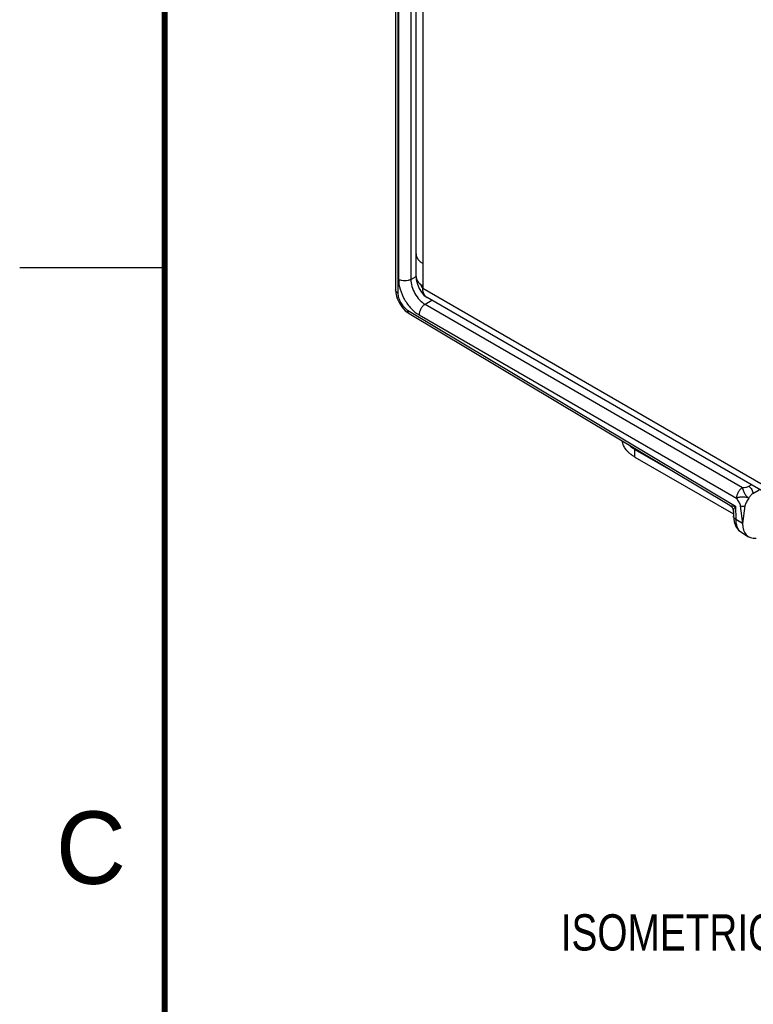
# Model space of a CAD drawing. Header units: inches. Extents: x 0 to 22, y 0 to 17.
# Tile 9 of 33: x 0 to 2.5, y 10.2 to 13.6. Entities that reach past the tile are written whole.
import ezdxf

# ---------------------------------------------------------------- set-up
doc = ezdxf.new("R2010")
doc.units = ezdxf.units.IN
doc.header["$LTSCALE"] = 1.21
doc.header["$MEASUREMENT"] = 0
doc.layers.get('0').update_dxf_attribs({"linetype": 'CONTINUOUS'})
for name, color, linetype in [('03___PRT_ALL_CURVES', 7, 'CONTINUOUS'), ('DETAIL', 7, 'CONTINUOUS'), ('FEATURES', 7, 'CONTINUOUS')]:
    doc.layers.add(name, color=color, linetype=linetype)
doc.styles.get("Standard").update_dxf_attribs({"font": 'txt', "width": 0.8})
doc.styles.add('TEXTSTYLE_2', font='txt')

msp = doc.modelspace()

# ---------------------------------------------------------------- linework, layer by layer
at = {"color": 7, "linetype": 'CONTINUOUS'}
for p, q in [((1.2966, 15.0495), (1.2966, 12.6731)), ((1.3045, 15.0384), (1.3045, 12.6621)), ((1.3068, 14.9884), (1.3068, 12.7095)), ((1.3491, 14.9883), (1.3491, 12.7094)), ((1.3491, 12.7094), (1.367, 12.7199)), ((1.2966, 12.6732), (1.2974, 12.6625)), ((1.3984, 12.6235), (1.4216, 12.6372)), ((1.33, 12.6014), (1.3431, 12.5915)), ((1.3379, 12.6037), (2.4691, 11.9278)), ((1.3984, 12.6235), (2.4932, 11.9914)), ((1.3431, 12.5915), (2.4494, 11.9305)), ((1.3775, 12.587), (2.4723, 11.9549)), ((2.5147, 11.9959), (2.5234, 12.001)), ((2.529, 11.9715), (2.5505, 11.9841)), ((2.4691, 11.9278), (2.4697, 11.8819)), ((2.4854, 11.9282), (2.4933, 11.8678)), ((2.5013, 11.9282), (2.4933, 11.8678)), ((2.4616, 11.9094), (2.4618, 11.8925)), ((2.4618, 11.8925), (2.4618, 11.8925)), ((2.4933, 11.8678), (2.4697, 11.8819)), ((2.4904, 11.8361), (2.5138, 11.8221))]:
    msp.add_line(p, q, dxfattribs=at)
at = {"color": 3, "linetype": 'CONTINUOUS'}
for p, q in [((1.367, 12.7197), (1.367, 14.9511)), ((1.3905, 14.9266), (1.3905, 12.6788)), ((1.3728, 12.78), (1.376, 12.776)), ((1.3832, 12.6918), (1.3836, 12.6916)), ((1.3905, 12.6788), (2.7863, 11.8729)), ((1.3934, 12.6611), (1.3922, 12.665)), ((2.7449, 11.8731), (1.405, 12.6468))]:
    msp.add_line(p, q, dxfattribs=at)
at = {"color": 2, "linetype": 'CONTINUOUS'}
msp.add_line((0, 12.75), (0.5, 12.75), dxfattribs=at)
at = {"color": 7, "linetype": 'CONTINUOUS', "const_width": 0.02}
msp.add_lwpolyline([(0.5, 16.5), (0.5, 0.5)], dxfattribs=at)
at = {"color": 3, "linetype": 'CONTINUOUS'}
for points in [[(1.367, 12.7198), (1.3679, 12.7089), (1.3718, 12.6933), (1.378, 12.6782)], [(1.378, 12.6782), (1.3857, 12.6651), (1.3944, 12.6549), (1.4049, 12.6468)]]:
    msp.add_lwpolyline(points, dxfattribs=at)
at = {"color": 7, "linetype": 'CONTINUOUS'}
for points in [[(1.2974, 12.6625), (1.3014, 12.6457), (1.3084, 12.6294), (1.3181, 12.6144), (1.33, 12.6014)], [(2.4494, 11.9305), (2.4506, 11.9297), (2.4562, 11.9246), (2.4599, 11.918), (2.4615, 11.9106), (2.4616, 11.9094)], [(2.4618, 11.8925), (2.4641, 11.8739), (2.4701, 11.8577), (2.4795, 11.8448), (2.4904, 11.8361)]]:
    msp.add_lwpolyline(points, dxfattribs=at)
at = {"color": 3, "linetype": 'CONTINUOUS'}
msp.add_arc((1.4087, 12.7278), 0.044, 218.8069, 223.1306, dxfattribs=at)
at = {"color": 7, "linetype": 'CONTINUOUS'}
msp.add_ellipse((2.5647, 11.9082), major_axis=(0.0507, 0.0862), ratio=0.582437, start_param=-3.922731, end_param=-2.699542, dxfattribs=at)
at = {"color": 3, "linetype": 'CONTINUOUS'}
for points, knots in [([(1.367, 12.7972), (1.367, 12.7957), (1.3673, 12.7927), (1.3685, 12.7881), (1.3704, 12.7837), (1.3731, 12.7794), (1.3765, 12.7753), (1.3805, 12.7714), (1.3852, 12.7678), (1.3887, 12.7656), (1.3905, 12.7646)], [0, 0, 0, 0, 0.108021, 0.218076, 0.331992, 0.451325, 0.577261, 0.710623, 0.851618, 1, 1, 1, 1]), ([(1.367, 12.7972), (1.367, 12.796), (1.3672, 12.7935), (1.3677, 12.791), (1.3681, 12.7898)], [0, 0, 0, 0, 0.496804, 1, 1, 1, 1]), ([(1.367, 12.7198), (1.367, 12.7193), (1.3671, 12.7172), (1.3674, 12.7152), (1.3677, 12.7137)], [0, 0, 0, 0, 0.2489, 1, 1, 1, 1]), ([(1.367, 12.7197), (1.367, 12.7179), (1.3674, 12.7144), (1.3689, 12.7092), (1.3715, 12.7042), (1.3737, 12.7011), (1.375, 12.6996)], [0, 0, 0, 0, 0.236365, 0.478536, 0.731708, 1, 1, 1, 1]), ([(1.3677, 12.7137), (1.3682, 12.7113), (1.37, 12.7065), (1.3728, 12.7023), (1.3744, 12.7002)], [0, 0, 0, 0, 0.4826, 1, 1, 1, 1]), ([(1.375, 12.6996), (1.3756, 12.6989), (1.3781, 12.6961), (1.3809, 12.6936), (1.3832, 12.6918)], [0, 0, 0, 0, 0.239672, 1, 1, 1, 1]), ([(1.3832, 12.6918), (1.3838, 12.6914), (1.3861, 12.6897), (1.3886, 12.6881), (1.3905, 12.687)], [0, 0, 0, 0, 0.243598, 1, 1, 1, 1]), ([(1.3836, 12.6916), (1.3837, 12.691), (1.384, 12.6897), (1.3846, 12.6877), (1.3854, 12.6857), (1.3861, 12.6844), (1.3864, 12.6837)], [0, 0, 0, 0, 0.220172, 0.468907, 0.733161, 1, 1, 1, 1]), ([(1.3864, 12.6837), (1.3867, 12.6832), (1.3873, 12.6822), (1.3883, 12.6808), (1.3893, 12.6797), (1.3901, 12.6791), (1.3905, 12.6788)], [0, 0, 0, 0, 0.282904, 0.548139, 0.788534, 1, 1, 1, 1]), ([(1.405, 12.6468), (1.4038, 12.6475), (1.4016, 12.649), (1.3987, 12.6519), (1.3962, 12.6553), (1.3941, 12.6592), (1.3925, 12.6635), (1.3913, 12.6683), (1.3906, 12.6735), (1.3905, 12.677), (1.3905, 12.6788)], [0, 0, 0, 0, 0.108022, 0.218073, 0.331987, 0.451321, 0.577252, 0.710601, 0.851598, 1, 1, 1, 1]), ([(1.3922, 12.665), (1.3916, 12.6671), (1.3907, 12.6717), (1.3905, 12.6764), (1.3905, 12.6788)], [0, 0, 0, 0, 0.481835, 1, 1, 1, 1]), ([(1.3972, 12.654), (1.3968, 12.6545), (1.3953, 12.6568), (1.3941, 12.6592), (1.3934, 12.6611)], [0, 0, 0, 0, 0.241782, 1, 1, 1, 1]), ([(1.4049, 12.6468), (1.4034, 12.6477), (1.4005, 12.6498), (1.3982, 12.6525), (1.3972, 12.654)], [0, 0, 0, 0, 0.492036, 1, 1, 1, 1])]:
    msp.add_open_spline(points, degree=3, knots=knots, dxfattribs=at)
at = {"color": 7, "linetype": 'CONTINUOUS'}
for points, knots in [([(1.3068, 12.7095), (1.3068, 12.6979), (1.3112, 12.6735), (1.3263, 12.6391), (1.3485, 12.6088), (1.3675, 12.5928), (1.3775, 12.587)], [0, 0, 0, 0, 0.237148, 0.499989, 0.762837, 1, 1, 1, 1]), ([(1.3491, 12.7094), (1.3461, 12.7077), (1.3391, 12.7052), (1.3279, 12.704), (1.3168, 12.7052), (1.3098, 12.7078), (1.3068, 12.7095)], [0, 0, 0, 0, 0.237759, 0.500549, 0.76304, 1, 1, 1, 1]), ([(1.3491, 12.7094), (1.349, 12.7013), (1.352, 12.6841), (1.3625, 12.66), (1.378, 12.6388), (1.3913, 12.6276), (1.3984, 12.6235)], [0, 0, 0, 0, 0.237477, 0.50022, 0.762847, 1, 1, 1, 1]), ([(1.3045, 12.6621), (1.3023, 12.6634), (1.2985, 12.6663), (1.2966, 12.671), (1.2966, 12.6731)], [0, 0, 0, 0, 0.550743, 1, 1, 1, 1]), ([(1.3045, 12.6621), (1.3045, 12.6566), (1.3066, 12.645), (1.3137, 12.6287), (1.3242, 12.6142), (1.3331, 12.6065), (1.3379, 12.6037)], [0, 0, 0, 0, 0.236702, 0.498901, 0.761696, 1, 1, 1, 1]), ([(1.3379, 12.6037), (1.3379, 12.6012), (1.3384, 12.5965), (1.3414, 12.5926), (1.3431, 12.5915)], [0, 0, 0, 0, 0.552062, 1, 1, 1, 1]), ([(1.3984, 12.6235), (1.3954, 12.6218), (1.3898, 12.617), (1.3833, 12.6079), (1.3788, 12.5977), (1.3775, 12.5905), (1.3775, 12.587)], [0, 0, 0, 0, 0.238298, 0.501098, 0.763301, 1, 1, 1, 1]), ([(2.4932, 11.9914), (2.4902, 11.9897), (2.4846, 11.9849), (2.478, 11.9758), (2.4736, 11.9656), (2.4723, 11.9584), (2.4723, 11.9549)], [0, 0, 0, 0, 0.238326, 0.501098, 0.763273, 1, 1, 1, 1]), ([(2.4932, 11.9914), (2.4927, 11.9901), (2.4934, 11.9877), (2.4944, 11.9847), (2.4956, 11.9812), (2.4975, 11.9765), (2.5004, 11.9711), (2.5032, 11.9666), (2.5056, 11.9634), (2.5075, 11.9612), (2.5094, 11.9592), (2.5114, 11.9568), (2.5132, 11.955), (2.5146, 11.9548)], [0, 0, 0, 0, 0.097699, 0.156914, 0.219879, 0.355554, 0.500798, 0.646029, 0.715197, 0.781059, 0.843797, 0.903218, 1, 1, 1, 1]), ([(2.4932, 11.9914), (2.497, 11.9915), (2.5044, 11.992), (2.5117, 11.9941), (2.5147, 11.9959)], [0, 0, 0, 0, 0.521332, 1, 1, 1, 1]), ([(2.5147, 11.9959), (2.5167, 11.9947), (2.5205, 11.9915), (2.525, 11.9855), (2.528, 11.9786), (2.529, 11.9738), (2.529, 11.9715)], [0, 0, 0, 0, 0.23728, 0.500621, 0.763369, 1, 1, 1, 1]), ([(2.5146, 11.9548), (2.5117, 11.9562), (2.5047, 11.9581), (2.4954, 11.9587), (2.4872, 11.9585), (2.4823, 11.9578), (2.4787, 11.9571), (2.4756, 11.9566), (2.4732, 11.956), (2.4723, 11.9549)], [0, 0, 0, 0, 0.218139, 0.500174, 0.645644, 0.781301, 0.844145, 0.903365, 1, 1, 1, 1]), ([(2.4723, 11.9549), (2.4749, 11.9505), (2.4804, 11.9423), (2.4848, 11.933), (2.4854, 11.9282)], [0, 0, 0, 0, 0.518516, 1, 1, 1, 1]), ([(2.5146, 11.9548), (2.512, 11.9502), (2.5064, 11.942), (2.5019, 11.9328), (2.5013, 11.9282)], [0, 0, 0, 0, 0.533586, 1, 1, 1, 1]), ([(2.5146, 11.9548), (2.5166, 11.9582), (2.5207, 11.9644), (2.5261, 11.9697), (2.529, 11.9715)], [0, 0, 0, 0, 0.537718, 1, 1, 1, 1]), ([(2.4494, 11.9305), (2.4505, 11.9298), (2.4532, 11.9289), (2.4597, 11.9278), (2.4652, 11.9277), (2.4691, 11.9278)], [0, 0, 0, 0, 0.187374, 0.421283, 1, 1, 1, 1]), ([(2.4616, 11.9094), (2.4616, 11.9106), (2.4621, 11.9134), (2.4644, 11.9197), (2.4671, 11.9245), (2.4691, 11.9278)], [0, 0, 0, 0, 0.187338, 0.421246, 1, 1, 1, 1]), ([(2.4854, 11.9282), (2.4879, 11.9272), (2.4934, 11.9266), (2.4988, 11.9272), (2.5013, 11.9282)], [0, 0, 0, 0, 0.499345, 1, 1, 1, 1]), ([(2.4697, 11.8819), (2.4675, 11.8831), (2.4637, 11.8859), (2.4619, 11.8904), (2.4618, 11.8925)], [0, 0, 0, 0, 0.552043, 1, 1, 1, 1]), ([(2.4697, 11.8819), (2.4698, 11.8768), (2.4706, 11.8672), (2.4745, 11.8541), (2.481, 11.8433), (2.4871, 11.8381), (2.4904, 11.8361)], [0, 0, 0, 0, 0.288846, 0.548135, 0.781854, 1, 1, 1, 1])]:
    msp.add_open_spline(points, degree=3, knots=knots, dxfattribs=at)
at = {"layer": '03___PRT_ALL_CURVES', "color": 40, "linetype": 'CONTINUOUS'}
for p, q in [((1.367, 12.7197), (1.3674, 12.7152)), ((1.3674, 12.7152), (1.3675, 12.7145)), ((1.3675, 12.7145), (1.3685, 12.7109)), ((1.3685, 12.7109), (1.369, 12.7095)), ((1.3905, 12.687), (1.3905, 12.6788)), ((1.3971, 12.6541), (1.3958, 12.6561))]:
    msp.add_line(p, q, dxfattribs=at)
for points, knots in [([(1.369, 12.7095), (1.3691, 12.7093), (1.3693, 12.7089), (1.3695, 12.7084), (1.3696, 12.708), (1.3698, 12.7076), (1.3701, 12.707), (1.3704, 12.7064), (1.3707, 12.7058), (1.3711, 12.7051), (1.3715, 12.7045), (1.3719, 12.7039), (1.3722, 12.7034), (1.3725, 12.7029), (1.3727, 12.7027), (1.3729, 12.7024), (1.3731, 12.7021), (1.3733, 12.7018), (1.3734, 12.7016), (1.3736, 12.7014), (1.3737, 12.7012), (1.374, 12.7008), (1.3744, 12.7003), (1.3748, 12.6998), (1.375, 12.6996)], [0, 0, 0, 0, 0.0625, 0.125, 0.15625, 0.1875, 0.25, 0.3125, 0.375, 0.4375, 0.5, 0.5625, 0.625, 0.65625, 0.6875, 0.71875, 0.75, 0.78125, 0.8125, 0.828125, 0.84375, 0.875, 0.9375, 1, 1, 1, 1]), ([(1.375, 12.6996), (1.3752, 12.6993), (1.3757, 12.6988), (1.3764, 12.6981), (1.3769, 12.6975), (1.3774, 12.6969), (1.3781, 12.6962), (1.3788, 12.6955), (1.3794, 12.695), (1.3801, 12.6944), (1.3807, 12.6939), (1.3813, 12.6934), (1.3817, 12.693), (1.3823, 12.6926), (1.3829, 12.6921), (1.3836, 12.6916), (1.3843, 12.691), (1.385, 12.6905), (1.3859, 12.6899), (1.3867, 12.6894), (1.3872, 12.689), (1.3876, 12.6888), (1.3883, 12.6883), (1.3893, 12.6877), (1.3901, 12.6873), (1.3905, 12.687)], [0, 0, 0, 0, 0.0625, 0.125, 0.15625, 0.1875, 0.25, 0.3125, 0.34375, 0.375, 0.4375, 0.46875, 0.5, 0.53125, 0.5625, 0.625, 0.65625, 0.6875, 0.75, 0.8125, 0.828125, 0.84375, 0.875, 0.9375, 1, 1, 1, 1]), ([(1.3921, 12.665), (1.3921, 12.6653), (1.392, 12.6658), (1.3918, 12.6664), (1.3917, 12.6669), (1.3916, 12.6671), (1.3916, 12.6674), (1.3915, 12.6678), (1.3914, 12.6683), (1.3913, 12.6689), (1.3912, 12.6695), (1.3911, 12.67), (1.391, 12.6706), (1.391, 12.6711), (1.3909, 12.6715), (1.3908, 12.672), (1.3908, 12.6726), (1.3907, 12.6732), (1.3907, 12.6738), (1.3906, 12.6744), (1.3906, 12.675), (1.3905, 12.6755), (1.3905, 12.6759), (1.3905, 12.6762), (1.3905, 12.6765), (1.3905, 12.6771), (1.3905, 12.6779), (1.3905, 12.6785), (1.3905, 12.6788)], [0, 0, 0, 0, 0.0625, 0.125, 0.15625, 0.171875, 0.1875, 0.21875, 0.25, 0.3125, 0.34375, 0.375, 0.4375, 0.46875, 0.5, 0.53125, 0.5625, 0.625, 0.65625, 0.6875, 0.75, 0.78125, 0.8125, 0.828125, 0.84375, 0.875, 0.9375, 1, 1, 1, 1]), ([(1.3958, 12.6561), (1.3957, 12.6563), (1.3955, 12.6566), (1.3953, 12.657), (1.3951, 12.6573), (1.395, 12.6576), (1.3947, 12.6581), (1.3945, 12.6586), (1.3942, 12.6592), (1.394, 12.6597), (1.3937, 12.6603), (1.3935, 12.6608), (1.3933, 12.6614), (1.3931, 12.662), (1.3929, 12.6626), (1.3927, 12.6632), (1.3924, 12.664), (1.3923, 12.6646), (1.3921, 12.665)], [0, 0, 0, 0, 0.0625, 0.125, 0.15625, 0.1875, 0.25, 0.3125, 0.375, 0.4375, 0.5, 0.5625, 0.625, 0.6875, 0.75, 0.8125, 0.875, 1, 1, 1, 1]), ([(1.4002, 12.6504), (1.4001, 12.6505), (1.3998, 12.6508), (1.3995, 12.6511), (1.3993, 12.6513), (1.3992, 12.6515), (1.399, 12.6516), (1.3989, 12.6518), (1.3987, 12.652), (1.3986, 12.6521), (1.3986, 12.6522), (1.3984, 12.6523), (1.3983, 12.6525), (1.3982, 12.6526), (1.3981, 12.6528), (1.3978, 12.6531), (1.3975, 12.6535), (1.3972, 12.6539), (1.3971, 12.6541)], [0, 0, 0, 0, 0.125, 0.25, 0.3125, 0.34375, 0.375, 0.4375, 0.46875, 0.5, 0.53125, 0.5625, 0.625, 0.65625, 0.6875, 0.75, 0.875, 1, 1, 1, 1]), ([(1.4049, 12.6468), (1.4047, 12.647), (1.4045, 12.6471), (1.4042, 12.6473), (1.404, 12.6474), (1.4036, 12.6476), (1.4031, 12.648), (1.4023, 12.6485), (1.4017, 12.6491), (1.4011, 12.6496), (1.4007, 12.6499), (1.4004, 12.6502), (1.4002, 12.6504)], [0, 0, 0, 0, 0.125, 0.15625, 0.1875, 0.25, 0.375, 0.5, 0.75, 0.8125, 0.875, 1, 1, 1, 1])]:
    msp.add_open_spline(points, degree=3, knots=knots, dxfattribs=at)
at = {"layer": 'FEATURES', "color": 7, "linetype": 'CONTINUOUS'}
for p, q in [((2.122, 12.123), (2.2776, 12.0331)), ((2.122, 12.0969), (2.122, 12.123)), ((2.122, 12.0969), (2.4617, 11.9007))]:
    msp.add_line(p, q, dxfattribs=at)
for points, knots in [([(2.122, 12.0969), (2.1189, 12.0987), (2.113, 12.1024), (2.1049, 12.1085), (2.0977, 12.115), (2.0916, 12.1219), (2.0865, 12.1291), (2.0826, 12.1365), (2.0798, 12.1441), (2.0787, 12.1493), (2.0784, 12.1519)], [0, 0, 0, 0, 0.146865, 0.28692, 0.42003, 0.546466, 0.66675, 0.781662, 0.892292, 1, 1, 1, 1]), ([(2.1007, 12.1385), (2.1038, 12.1356), (2.1106, 12.13), (2.118, 12.1253), (2.122, 12.123)], [0, 0, 0, 0, 0.484413, 1, 1, 1, 1])]:
    msp.add_open_spline(points, degree=3, knots=knots, dxfattribs=at)

# ---------------------------------------------------------------- texts
at = {"color": 2, "linetype": 'CONTINUOUS', "insert": (0.125, 10.875), "char_height": 0.25, "width": 0.25, "attachment_point": 1, "line_spacing_factor": 0.9, "style": 'TEXTSTYLE_2'}
msp.add_mtext('C', dxfattribs=at)
at = {"layer": 'DETAIL', "color": 2, "linetype": 'CONTINUOUS', "insert": (1.8661, 10.5203), "char_height": 0.125, "width": 1.4, "attachment_point": 1, "line_spacing_factor": 0.9}
msp.add_mtext('ISOMETRIC VIEW', dxfattribs=at)

doc.saveas('drawing.dxf')
